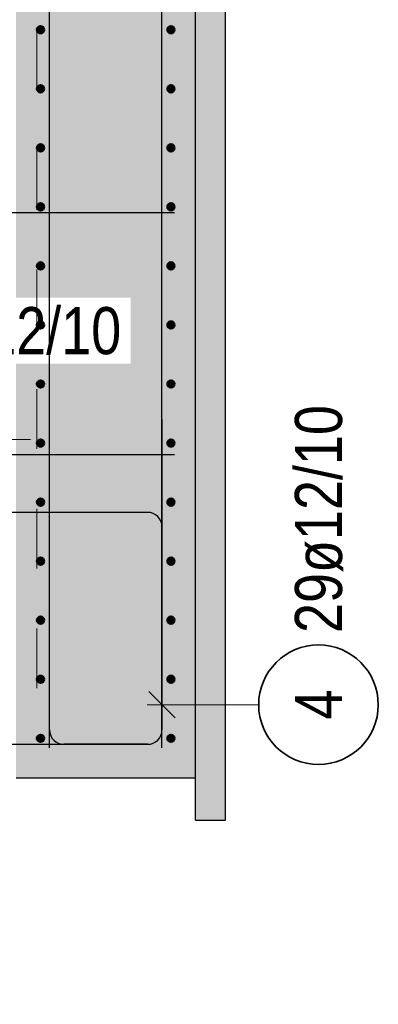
# Model space of a CAD drawing. Header units: millimetres. Extents: x -80 to 34, y 0 to 18.
# Tile 110 of 135: x 10.355 to 10.954, y 2.861 to 4.508. Entities that reach past the tile are written whole.
import ezdxf

# ---------------------------------------------------------------- set-up
doc = ezdxf.new("R2010")
doc.units = ezdxf.units.MM
doc.linetypes.add('HIDDEN', pattern=[0.375, 0.25, -0.125])
doc.layers.add('Geschnittene Kanten', color=7, linetype='Continuous', lineweight=20)
doc.layers.add('Schraffuren', color=7, linetype='Continuous', lineweight=20)
doc.styles.add('Arial Narrow', font='ARIALN.TTF')

msp = doc.modelspace()

# ---------------------------------------------------------------- hatches: boundary and pattern name
at = {"lineweight": 25, "true_color": 0xcef2bf}
msp.add_hatch(color=254, dxfattribs=at).paths.add_polyline_path([(10.648803, 3.239861), (10.648803, 5.939866), (10.348803, 5.939866), (10.348803, 3.239861)])
at = {"layer": 'Schraffuren', "lineweight": 25, "true_color": 0xeaffea}
msp.add_hatch(color=7, dxfattribs=at).paths.add_polyline_path([(10.698803, 3.16915), (10.698803, 6.010577), (10.648803, 6.010577), (10.648803, 3.16915)])

# ---------------------------------------------------------------- linework, layer by layer
at = {"color": 3, "linetype": 'Continuous', "lineweight": 25}
for p, q in [((10.613803, 4.184862), (10.008924, 4.184862)), ((10.613803, 3.779861), (10.008924, 3.779861))]:
    msp.add_line(p, q, dxfattribs=at)
at = {"color": 7, "linetype": 'HIDDEN', "lineweight": 18, "ltscale": 0.25}
for p, q in [((10.233803, 3.399861), (10.383803, 3.399861)), ((10.233803, 3.389861), (10.383803, 3.389861))]:
    msp.add_line(p, q, dxfattribs=at)
at = {"layer": 'Geschnittene Kanten', "color": 3, "linetype": 'Continuous', "lineweight": 25}
for p, q in [((10.698803, 3.16915), (10.698803, 6.010577)), ((10.648803, 3.239861), (10.648803, 5.939866)), ((10.348803, 3.239861), (10.648803, 3.239861)), ((10.648803, 3.16915), (10.648803, 3.239861)), ((10.648803, 3.16915), (10.698803, 3.16915))]:
    msp.add_line(p, q, dxfattribs=at)
at = {"layer": 'Schraffuren', "color": 3, "linetype": 'Continuous', "lineweight": 25}
for p, q in [((10.404803, 3.319861), (10.404803, 3.839861)), ((10.592803, 3.839861), (10.592803, 3.319861)), ((10.568803, 3.683861), (9.419803, 3.683861)), ((10.592803, 3.319861), (10.592803, 3.659861)), ((10.570706, 3.384178), (10.6149, 3.339984)), ((9.419803, 3.295861), (10.568803, 3.295861)), ((10.568803, 3.295861), (10.428803, 3.295861))]:
    msp.add_line(p, q, dxfattribs=at)
at = {"layer": 'Schraffuren', "color": 5, "linetype": 'Continuous', "lineweight": 18}
for p, q in [((10.372803, 3.80571), (9.534803, 3.80571)), ((10.75446, 3.362081), (10.567803, 3.362081))]:
    msp.add_line(p, q, dxfattribs=at)
at = {"layer": 'Schraffuren', "color": 4, "linetype": 'Continuous', "lineweight": 50}
for centre, radius in [((10.389803, 4.491094), 0.006), ((10.389803, 4.491094), 0.006), ((10.389803, 4.491094), 0.006), ((10.389803, 4.491094), 0.006), ((10.389803, 4.491094), 0.0054), ((10.389803, 4.491094), 0.0054), ((10.607803, 4.491094), 0.006), ((10.607803, 4.491094), 0.006), ((10.607803, 4.491094), 0.006), ((10.607803, 4.491094), 0.006), ((10.607803, 4.491094), 0.0054), ((10.607803, 4.491094), 0.0054), ((10.389803, 4.491094), 0.0042), ((10.389803, 4.491094), 0.0042), ((10.389803, 4.491094), 0.003), ((10.389803, 4.491094), 0.003), ((10.389803, 4.491094), 0.0018), ((10.389803, 4.491094), 0.0018), ((10.389803, 4.491094), 0.0006), ((10.389803, 4.491094), 0.0006), ((10.607803, 4.491094), 0.0042), ((10.607803, 4.491094), 0.0042), ((10.607803, 4.491094), 0.003), ((10.607803, 4.491094), 0.003), ((10.607803, 4.491094), 0.0018), ((10.607803, 4.491094), 0.0018), ((10.607803, 4.491094), 0.0006), ((10.607803, 4.491094), 0.0006), ((10.389803, 4.392324), 0.006), ((10.389803, 4.392324), 0.006), ((10.389803, 4.392324), 0.006), ((10.389803, 4.392324), 0.006), ((10.389803, 4.392324), 0.0054), ((10.389803, 4.392324), 0.0054), ((10.607803, 4.392324), 0.006), ((10.607803, 4.392324), 0.006), ((10.607803, 4.392324), 0.006), ((10.607803, 4.392324), 0.006), ((10.607803, 4.392324), 0.0054), ((10.607803, 4.392324), 0.0054), ((10.389803, 4.392324), 0.0042), ((10.389803, 4.392324), 0.0042), ((10.389803, 4.392324), 0.003), ((10.389803, 4.392324), 0.003), ((10.389803, 4.392324), 0.0018), ((10.389803, 4.392324), 0.0018), ((10.389803, 4.392324), 0.0006), ((10.389803, 4.392324), 0.0006), ((10.607803, 4.392324), 0.0042), ((10.607803, 4.392324), 0.0042), ((10.607803, 4.392324), 0.003), ((10.607803, 4.392324), 0.003), ((10.607803, 4.392324), 0.0018), ((10.607803, 4.392324), 0.0018), ((10.607803, 4.392324), 0.0006), ((10.607803, 4.392324), 0.0006), ((10.389803, 4.293555), 0.006), ((10.389803, 4.293555), 0.006), ((10.389803, 4.293555), 0.006), ((10.389803, 4.293555), 0.006), ((10.389803, 4.293555), 0.0054), ((10.389803, 4.293555), 0.0054), ((10.607803, 4.293555), 0.006), ((10.607803, 4.293555), 0.006), ((10.607803, 4.293555), 0.006), ((10.607803, 4.293555), 0.006), ((10.607803, 4.293555), 0.0054), ((10.607803, 4.293555), 0.0054), ((10.389803, 4.293555), 0.0042), ((10.389803, 4.293555), 0.0042), ((10.389803, 4.293555), 0.003), ((10.389803, 4.293555), 0.003), ((10.389803, 4.293555), 0.0018), ((10.389803, 4.293555), 0.0018), ((10.389803, 4.293555), 0.0006), ((10.389803, 4.293555), 0.0006), ((10.607803, 4.293555), 0.0042), ((10.607803, 4.293555), 0.0042), ((10.607803, 4.293555), 0.003), ((10.607803, 4.293555), 0.003), ((10.607803, 4.293555), 0.0018), ((10.607803, 4.293555), 0.0018), ((10.607803, 4.293555), 0.0006), ((10.607803, 4.293555), 0.0006), ((10.389803, 4.194786), 0.006), ((10.389803, 4.194786), 0.006), ((10.389803, 4.194786), 0.006), ((10.389803, 4.194786), 0.006), ((10.389803, 4.194786), 0.0054), ((10.389803, 4.194786), 0.0054), ((10.607803, 4.194786), 0.006), ((10.607803, 4.194786), 0.006), ((10.607803, 4.194786), 0.006), ((10.607803, 4.194786), 0.006), ((10.607803, 4.194786), 0.0054), ((10.607803, 4.194786), 0.0054), ((10.389803, 4.194786), 0.0042), ((10.389803, 4.194786), 0.0042), ((10.389803, 4.194786), 0.003), ((10.389803, 4.194786), 0.003), ((10.389803, 4.194786), 0.0018), ((10.389803, 4.194786), 0.0018), ((10.389803, 4.194786), 0.0006), ((10.389803, 4.194786), 0.0006), ((10.607803, 4.194786), 0.0042), ((10.607803, 4.194786), 0.0042), ((10.607803, 4.194786), 0.003), ((10.607803, 4.194786), 0.003), ((10.607803, 4.194786), 0.0018), ((10.607803, 4.194786), 0.0018), ((10.607803, 4.194786), 0.0006), ((10.607803, 4.194786), 0.0006), ((10.389803, 4.096016), 0.006), ((10.389803, 4.096016), 0.006), ((10.389803, 4.096016), 0.006), ((10.389803, 4.096016), 0.006), ((10.389803, 4.096016), 0.0054), ((10.389803, 4.096016), 0.0054), ((10.607803, 4.096016), 0.006), ((10.607803, 4.096016), 0.006), ((10.607803, 4.096016), 0.006), ((10.607803, 4.096016), 0.006), ((10.607803, 4.096016), 0.0054), ((10.607803, 4.096016), 0.0054), ((10.389803, 4.096016), 0.0042), ((10.389803, 4.096016), 0.0042), ((10.389803, 4.096016), 0.003), ((10.389803, 4.096016), 0.003), ((10.389803, 4.096016), 0.0018), ((10.389803, 4.096016), 0.0018), ((10.389803, 4.096016), 0.0006), ((10.389803, 4.096016), 0.0006), ((10.607803, 4.096016), 0.0042), ((10.607803, 4.096016), 0.0042), ((10.607803, 4.096016), 0.003), ((10.607803, 4.096016), 0.003), ((10.607803, 4.096016), 0.0018), ((10.607803, 4.096016), 0.0018), ((10.607803, 4.096016), 0.0006), ((10.607803, 4.096016), 0.0006), ((10.607803, 3.997247), 0.0054), ((10.607803, 3.997247), 0.0054), ((10.607803, 3.997247), 0.0042), ((10.607803, 3.997247), 0.0042), ((10.607803, 3.997247), 0.003), ((10.607803, 3.997247), 0.003), ((10.607803, 3.997247), 0.0018), ((10.607803, 3.997247), 0.0018), ((10.607803, 3.997247), 0.0006), ((10.607803, 3.997247), 0.0006), ((10.389803, 3.898477), 0.006), ((10.389803, 3.898477), 0.006), ((10.389803, 3.898477), 0.006), ((10.389803, 3.898477), 0.006), ((10.389803, 3.898477), 0.0054), ((10.389803, 3.898477), 0.0054), ((10.607803, 3.898477), 0.006), ((10.607803, 3.898477), 0.006), ((10.607803, 3.898477), 0.006), ((10.607803, 3.898477), 0.006), ((10.607803, 3.898477), 0.0054), ((10.607803, 3.898477), 0.0054), ((10.389803, 3.898477), 0.0042), ((10.389803, 3.898477), 0.0042), ((10.389803, 3.898477), 0.003), ((10.389803, 3.898477), 0.003), ((10.389803, 3.898477), 0.0018), ((10.389803, 3.898477), 0.0018), ((10.389803, 3.898477), 0.0006), ((10.389803, 3.898477), 0.0006), ((10.607803, 3.898477), 0.0042), ((10.607803, 3.898477), 0.0042), ((10.607803, 3.898477), 0.003), ((10.607803, 3.898477), 0.003), ((10.607803, 3.898477), 0.0018), ((10.607803, 3.898477), 0.0018), ((10.607803, 3.898477), 0.0006), ((10.607803, 3.898477), 0.0006), ((10.389803, 3.799708), 0.006), ((10.389803, 3.799708), 0.006), ((10.389803, 3.799708), 0.006), ((10.389803, 3.799708), 0.006), ((10.389803, 3.799708), 0.0054), ((10.389803, 3.799708), 0.0054), ((10.607803, 3.799708), 0.006), ((10.607803, 3.799708), 0.006), ((10.607803, 3.799708), 0.006), ((10.607803, 3.799708), 0.006), ((10.607803, 3.799708), 0.0054), ((10.607803, 3.799708), 0.0054), ((10.389803, 3.799708), 0.0042), ((10.389803, 3.799708), 0.0042), ((10.389803, 3.799708), 0.003), ((10.389803, 3.799708), 0.003), ((10.389803, 3.799708), 0.0018), ((10.389803, 3.799708), 0.0018), ((10.389803, 3.799708), 0.0006), ((10.389803, 3.799708), 0.0006), ((10.607803, 3.799708), 0.0042), ((10.607803, 3.799708), 0.0042), ((10.607803, 3.799708), 0.003), ((10.607803, 3.799708), 0.003), ((10.607803, 3.799708), 0.0018), ((10.607803, 3.799708), 0.0018), ((10.607803, 3.799708), 0.0006), ((10.607803, 3.799708), 0.0006), ((10.389803, 3.700938), 0.006), ((10.389803, 3.700938), 0.006), ((10.389803, 3.700938), 0.006), ((10.389803, 3.700938), 0.006), ((10.389803, 3.700938), 0.0054), ((10.389803, 3.700938), 0.0054), ((10.607803, 3.700938), 0.006), ((10.607803, 3.700938), 0.006), ((10.607803, 3.700938), 0.006), ((10.607803, 3.700938), 0.006), ((10.607803, 3.700938), 0.0054), ((10.607803, 3.700938), 0.0054), ((10.389803, 3.700938), 0.0042), ((10.389803, 3.700938), 0.0042), ((10.389803, 3.700938), 0.003), ((10.389803, 3.700938), 0.003), ((10.389803, 3.700938), 0.0018), ((10.389803, 3.700938), 0.0018), ((10.389803, 3.700938), 0.0006), ((10.389803, 3.700938), 0.0006), ((10.607803, 3.700938), 0.0042), ((10.607803, 3.700938), 0.0042), ((10.607803, 3.700938), 0.003), ((10.607803, 3.700938), 0.003), ((10.607803, 3.700938), 0.0018), ((10.607803, 3.700938), 0.0018), ((10.607803, 3.700938), 0.0006), ((10.607803, 3.700938), 0.0006), ((10.389803, 3.602169), 0.006), ((10.389803, 3.602169), 0.006), ((10.389803, 3.602169), 0.006), ((10.389803, 3.602169), 0.006), ((10.389803, 3.602169), 0.0054), ((10.389803, 3.602169), 0.0054), ((10.607803, 3.602169), 0.006), ((10.607803, 3.602169), 0.006), ((10.607803, 3.602169), 0.006), ((10.607803, 3.602169), 0.006), ((10.607803, 3.602169), 0.0054), ((10.607803, 3.602169), 0.0054), ((10.389803, 3.602169), 0.0042), ((10.389803, 3.602169), 0.0042), ((10.389803, 3.602169), 0.003), ((10.389803, 3.602169), 0.003), ((10.389803, 3.602169), 0.0018), ((10.389803, 3.602169), 0.0018), ((10.389803, 3.602169), 0.0006), ((10.389803, 3.602169), 0.0006), ((10.607803, 3.602169), 0.0042), ((10.607803, 3.602169), 0.0042), ((10.607803, 3.602169), 0.003), ((10.607803, 3.602169), 0.003), ((10.607803, 3.602169), 0.0018), ((10.607803, 3.602169), 0.0018), ((10.607803, 3.602169), 0.0006), ((10.607803, 3.602169), 0.0006), ((10.389803, 3.503399), 0.006), ((10.389803, 3.503399), 0.006), ((10.389803, 3.503399), 0.006), ((10.389803, 3.503399), 0.006), ((10.389803, 3.503399), 0.0054), ((10.389803, 3.503399), 0.0054), ((10.607803, 3.503399), 0.006), ((10.607803, 3.503399), 0.006), ((10.607803, 3.503399), 0.006), ((10.607803, 3.503399), 0.006), ((10.607803, 3.503399), 0.0054), ((10.607803, 3.503399), 0.0054), ((10.389803, 3.503399), 0.0042), ((10.389803, 3.503399), 0.0042), ((10.389803, 3.503399), 0.003), ((10.389803, 3.503399), 0.003), ((10.389803, 3.503399), 0.0018), ((10.389803, 3.503399), 0.0018), ((10.389803, 3.503399), 0.0006), ((10.389803, 3.503399), 0.0006), ((10.607803, 3.503399), 0.0042), ((10.607803, 3.503399), 0.0042), ((10.607803, 3.503399), 0.003), ((10.607803, 3.503399), 0.003), ((10.607803, 3.503399), 0.0018), ((10.607803, 3.503399), 0.0018), ((10.607803, 3.503399), 0.0006), ((10.607803, 3.503399), 0.0006), ((10.389803, 3.40463), 0.006), ((10.389803, 3.40463), 0.006), ((10.389803, 3.40463), 0.006), ((10.389803, 3.40463), 0.006), ((10.389803, 3.40463), 0.0054), ((10.389803, 3.40463), 0.0054), ((10.607803, 3.40463), 0.006), ((10.607803, 3.40463), 0.006), ((10.607803, 3.40463), 0.006), ((10.607803, 3.40463), 0.006), ((10.607803, 3.40463), 0.0054), ((10.607803, 3.40463), 0.0054), ((10.389803, 3.40463), 0.0042), ((10.389803, 3.40463), 0.0042), ((10.389803, 3.40463), 0.003), ((10.389803, 3.40463), 0.003), ((10.389803, 3.40463), 0.0018), ((10.389803, 3.40463), 0.0018), ((10.389803, 3.40463), 0.0006), ((10.389803, 3.40463), 0.0006), ((10.607803, 3.40463), 0.0042), ((10.607803, 3.40463), 0.0042), ((10.607803, 3.40463), 0.003), ((10.607803, 3.40463), 0.003), ((10.607803, 3.40463), 0.0018), ((10.607803, 3.40463), 0.0018), ((10.607803, 3.40463), 0.0006), ((10.607803, 3.40463), 0.0006), ((10.389803, 3.305861), 0.006), ((10.389803, 3.305861), 0.006), ((10.389803, 3.305861), 0.006), ((10.389803, 3.305861), 0.006), ((10.389803, 3.305861), 0.0054), ((10.389803, 3.305861), 0.0054), ((10.389803, 3.305861), 0.0042), ((10.389803, 3.305861), 0.0042), ((10.607803, 3.305861), 0.006), ((10.607803, 3.305861), 0.006), ((10.607803, 3.305861), 0.006), ((10.607803, 3.305861), 0.006), ((10.607803, 3.305861), 0.0054), ((10.607803, 3.305861), 0.0054), ((10.607803, 3.305861), 0.0042), ((10.607803, 3.305861), 0.0042), ((10.389803, 3.305861), 0.003), ((10.389803, 3.305861), 0.003), ((10.389803, 3.305861), 0.0018), ((10.389803, 3.305861), 0.0018), ((10.389803, 3.305861), 0.0006), ((10.389803, 3.305861), 0.0006), ((10.607803, 3.305861), 0.003), ((10.607803, 3.305861), 0.003), ((10.607803, 3.305861), 0.0018), ((10.607803, 3.305861), 0.0018), ((10.607803, 3.305861), 0.0006), ((10.607803, 3.305861), 0.0006)]:
    msp.add_circle(centre, radius, dxfattribs=at)
at = {"layer": 'Schraffuren', "color": 2, "linetype": 'Continuous', "lineweight": 35}
msp.add_circle((10.85446, 3.362081), 0.1, dxfattribs=at)
at = {"layer": 'Schraffuren', "color": 3, "linetype": 'Continuous', "lineweight": 25}
for centre, start, end in [((10.568803, 3.659861), 0, 90), ((10.428803, 3.319861), 180, 270), ((10.568803, 3.319861), 270, 0), ((10.568803, 3.319861), 270, 0)]:
    msp.add_arc(centre, 0.024, start, end, dxfattribs=at)

# ---------------------------------------------------------------- texts
at = {"layer": 'Schraffuren', "color": 2, "lineweight": 35, "char_height": 0.07875, "attachment_point": 1, "rotation": 90, "line_spacing_factor": 0.9, "style": 'Arial Narrow'}
for s, insert in [('29ø12/10', (10.815085, 3.482081)), ('4', (10.815085, 3.337275))]:
    msp.add_mtext(s, dxfattribs=dict(at, insert=insert))
at = {"layer": 'Schraffuren', "color": 2, "lineweight": 35, "insert": (9.987146, 2.959024), "char_height": 0.07875, "attachment_point": 1, "line_spacing_factor": 0.9, "style": 'Arial Narrow', "bg_fill": 3, "box_fill_scale": 1.2, "bg_fill_color": 256, "bg_fill_true_color": 13158600, "bg_fill_transparency": 0}
msp.add_mtext('7ø12/10', dxfattribs=at)

# ---------------------------------------------------------------- next in the draw order: texts
at = {"layer": 'Schraffuren', "color": 2, "lineweight": 35, "insert": (10.193608, 4.027103), "char_height": 0.07875, "attachment_point": 1, "line_spacing_factor": 0.9, "style": 'Arial Narrow', "bg_fill": 3, "box_fill_scale": 1.2, "bg_fill_color": 256, "bg_fill_true_color": 13158600, "bg_fill_transparency": 0}
msp.add_mtext('7ø12/10', dxfattribs=at)

# ---------------------------------------------------------------- next in the draw order: linework, layer by layer
at = {"color": 7, "linetype": 'HIDDEN', "lineweight": 18, "ltscale": 0.25}
msp.add_line((10.383803, 3.389861), (10.383803, 5.789866), dxfattribs=at)
at = {"layer": 'Schraffuren', "color": 3, "linetype": 'Continuous', "lineweight": 25}
for p, q in [((10.404803, 3.289861), (10.404803, 5.889866)), ((10.592803, 3.289861), (10.592803, 5.889866))]:
    msp.add_line(p, q, dxfattribs=at)
at = {"layer": 'Schraffuren', "color": 4, "linetype": 'Continuous', "lineweight": 50}
for centre, radius in [((10.389803, 3.997247), 0.006), ((10.389803, 3.997247), 0.006), ((10.389803, 3.997247), 0.006), ((10.389803, 3.997247), 0.006), ((10.389803, 3.997247), 0.0054), ((10.389803, 3.997247), 0.0054), ((10.607803, 3.997247), 0.006), ((10.607803, 3.997247), 0.006), ((10.607803, 3.997247), 0.006), ((10.607803, 3.997247), 0.006), ((10.389803, 3.997247), 0.0042), ((10.389803, 3.997247), 0.0042), ((10.389803, 3.997247), 0.003), ((10.389803, 3.997247), 0.003), ((10.389803, 3.997247), 0.0018), ((10.389803, 3.997247), 0.0018), ((10.389803, 3.997247), 0.0006), ((10.389803, 3.997247), 0.0006)]:
    msp.add_circle(centre, radius, dxfattribs=at)

doc.saveas('drawing.dxf')
